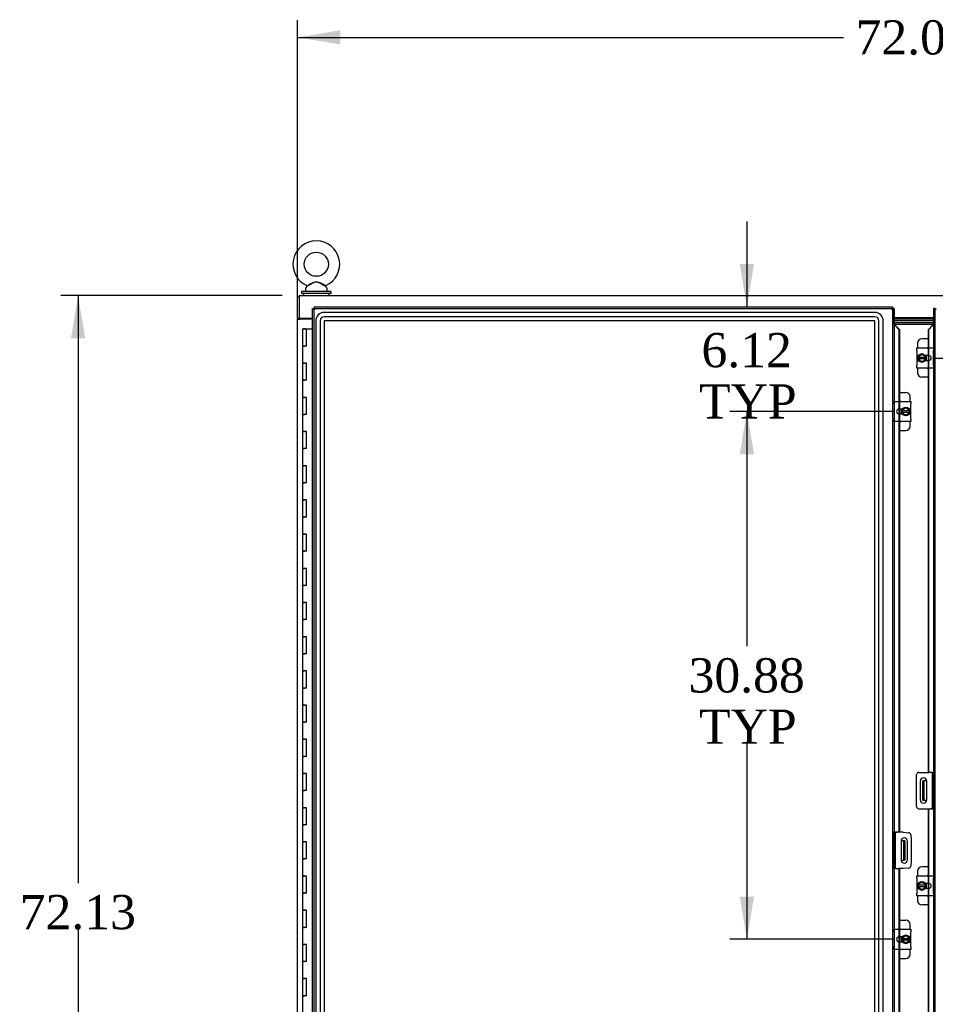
# Model space of a CAD drawing. Header units: inches. Extents: x 2 to 538, y -2 to 358.
# Tile 19 of 43: x 99 to 153, y 180 to 237. Entities that reach past the tile are written whole.
import ezdxf
from ezdxf.enums import TextEntityAlignment as Align
from ezdxf.lldxf.tags import DXFTag

# ---------------------------------------------------------------- set-up
doc = ezdxf.new("R2010")
doc.units = ezdxf.units.IN
doc.header["$MEASUREMENT"] = 0
for name, color, linetype in [('COM40153-2', 7, 'Continuous'), ('COM50677-1', 7, 'Continuous'), ('COM51496-2', 7, 'Continuous'), ('COM51497', 7, 'Continuous'), ('COM51498', 7, 'Continuous'), ('COM55595-3', 7, 'Continuous'), ('COM55597-3', 7, 'Continuous'), ('COM55607-2', 7, 'Continuous'), ('COM55730', 7, 'Continuous'), ('COM70098', 7, 'Continuous'), ('COM70112-4', 7, 'Continuous'), ('COM70220', 7, 'Continuous'), ('COM71182-2', 7, 'Continuous'), ('Default', 7, 'Continuous'), ('GSK86006', 7, 'Continuous'), ('SCC19011', 7, 'Continuous'), ('SCS86415', 7, 'Continuous'), ('SPR20280', 7, 'Continuous'), ('WAF25367', 7, 'Continuous'), ('WAF25377', 7, 'Continuous'), ('WAM254785', 7, 'Continuous')]:
    doc.layers.add(name, color=color, linetype=linetype)
doc.styles.add('SEACAD_Times_New_Roman', font='times.ttf')
tags = doc.linetypes.add('HIDDEN2', pattern=[0.1875, 0.125, -0.0625]).pattern_tags.tags
tags[6:7] = [DXFTag(74, 4), DXFTag(75, 0), DXFTag(340, '0'), DXFTag(46, 0.0), DXFTag(50, 0.0), DXFTag(44, 0.0), DXFTag(45, 0.0)]
tags[4:5] = [DXFTag(74, 4), DXFTag(75, 0), DXFTag(340, '0'), DXFTag(46, 0.0), DXFTag(50, 0.0), DXFTag(44, 0.0), DXFTag(45, 0.0)]
doc.dimstyles.new('HAMMOND_(STH_-_540x360)', dxfattribs={"dimtxt": 2, "dimasz": 2.5, "dimexe": 1, "dimexo": 1, "dimgap": 0.5, "dimtad": 0, "dimtih": 1, "dimtoh": 1, "dimzin": 0, "dimdsep": 46, "dimtxsty": 'SEACAD_Times_New_Roman', "dimblk1": '_SE_FILLED', "dimblk2": '_SE_FILLED', "dimsah": 1, "dimcen": 1, "dimadec": 0, "dimazin": 0, "dimtfac": 0.8, "dimtofl": 0, "dimtmove": 0, "dimatfit": 3, "dimfxl": 0, "dimtolj": 1, "dimtzin": 0, "dimarcsym": 0})

# ---------------------------------------------------------------- blocks, each defined once
blk = doc.blocks.new('DMBLK3130')
at = {"layer": 'Default', "linetype": 'Continuous'}
for points in [[(102.449, 218.841), (103.283, 218.841), (102.866, 221.341)], [(102.449, 151.716), (102.866, 149.216), (103.283, 151.716)]]:
    blk.add_hatch(color=7, dxfattribs=at).paths.add_polyline_path(points)
at = {"layer": 'Default', "color": 7, "linetype": 'Continuous'}
for p, q in [((114.795, 221.341), (101.866, 221.341)), ((102.866, 221.341), (102.866, 186.979)), ((102.866, 184.279), (102.866, 149.216)), ((114.795, 149.216), (101.866, 149.216))]:
    blk.add_line(p, q, dxfattribs=at)
at = {"layer": 'Default', "color": 7, "linetype": 'Continuous', "style": 'SEACAD_Times_New_Roman'}
blk.add_text('72.13', height=2, dxfattribs=at).set_placement((99.454, 186.279), align=Align.TOP_LEFT)
blk = doc.blocks.new('_SE_FILLED')
at = {"color": 0}
blk.add_line((0, 0), (-1, 0), dxfattribs=at)
blk.add_solid([(0, 0), (-1, -0.1665), (-1, 0.1665), (0, 0)], dxfattribs=at)
blk = doc.blocks.new('DMBLK3153')
at = {"layer": 'Default', "linetype": 'Continuous'}
for points in [[(118.2, 236.857), (115.7, 236.44), (118.2, 236.023)], [(185.263, 236.857), (185.263, 236.023), (187.763, 236.44)]]:
    blk.add_hatch(color=7, dxfattribs=at).paths.add_polyline_path(points)
at = {"layer": 'Default', "color": 7, "linetype": 'Continuous'}
for p, q in [((115.7, 220.966), (115.7, 237.44)), ((187.763, 220.966), (187.763, 237.44)), ((115.7, 236.44), (147.619, 236.44)), ((155.844, 236.44), (187.763, 236.44))]:
    blk.add_line(p, q, dxfattribs=at)
at = {"layer": 'Default', "color": 7, "linetype": 'Continuous', "style": 'SEACAD_Times_New_Roman'}
blk.add_text('72.06', height=2, dxfattribs=at).set_placement((148.319, 237.44), align=Align.TOP_LEFT)
blk = doc.blocks.new('DMBLK3156')
at = {"layer": 'Default', "linetype": 'Continuous'}
for points in [[(157.303, 223.178), (156.47, 223.178), (156.887, 220.678)], [(157.303, 215.186), (156.887, 217.686), (156.47, 215.186)]]:
    blk.add_hatch(color=7, dxfattribs=at).paths.add_polyline_path(points)
at = {"layer": 'Default', "color": 7, "linetype": 'Continuous'}
for p, q in [((156.887, 225.746), (157.887, 225.746)), ((156.887, 225.746), (156.887, 220.678)), ((152.911, 217.686), (157.887, 217.686)), ((156.887, 217.686), (156.887, 212.686))]:
    blk.add_line(p, q, dxfattribs=at)
at = {"layer": 'Default', "color": 7, "linetype": 'Continuous', "style": 'SEACAD_Times_New_Roman'}
for s, p in [('2.99', (158.729, 226.746)), ('TYP', (158.587, 223.746))]:
    blk.add_text(s, height=2, dxfattribs=at).set_placement(p, align=Align.TOP_LEFT)
blk = doc.blocks.new('DMBLK3157')
at = {"layer": 'Default', "linetype": 'Continuous'}
for points in [[(161.053, 218.178), (160.637, 220.678), (160.22, 218.178)], [(161.053, 194.885), (160.22, 194.885), (160.637, 192.385)]]:
    blk.add_hatch(color=7, dxfattribs=at).paths.add_polyline_path(points)
at = {"layer": 'Default', "color": 7, "linetype": 'Continuous'}
for p, q in [((160.637, 208.232), (160.637, 220.678)), ((160.637, 192.385), (160.637, 202.532)), ((153.481, 192.385), (161.637, 192.385))]:
    blk.add_line(p, q, dxfattribs=at)
at = {"layer": 'Default', "color": 7, "linetype": 'Continuous', "style": 'SEACAD_Times_New_Roman'}
for s, p in [('28.29', (157.224, 207.532)), ('TYP', (157.84, 204.532))]:
    blk.add_text(s, height=2, dxfattribs=at).set_placement(p, align=Align.TOP_LEFT)
blk = doc.blocks.new('DMBLK3158')
at = {"layer": 'Default', "linetype": 'Continuous'}
for points in [[(141.55, 212.061), (142.384, 212.061), (141.967, 214.561)], [(141.55, 186.186), (141.967, 183.686), (142.384, 186.186)]]:
    blk.add_hatch(color=7, dxfattribs=at).paths.add_polyline_path(points)
at = {"layer": 'Default', "color": 7, "linetype": 'Continuous'}
for p, q in [((150.552, 214.561), (140.967, 214.561)), ((141.967, 214.561), (141.967, 200.824)), ((141.967, 195.124), (141.967, 183.686)), ((150.552, 183.686), (140.967, 183.686))]:
    blk.add_line(p, q, dxfattribs=at)
at = {"layer": 'Default', "color": 7, "linetype": 'Continuous', "style": 'SEACAD_Times_New_Roman'}
for s, p in [('30.88', (138.555, 200.124)), ('TYP', (139.171, 197.124))]:
    blk.add_text(s, height=2, dxfattribs=at).set_placement(p, align=Align.TOP_LEFT)
blk = doc.blocks.new('DMBLK3166')
at = {"layer": 'Default', "linetype": 'Continuous'}
for points in [[(141.55, 223.178), (141.967, 220.678), (142.384, 223.178)], [(141.55, 212.061), (142.384, 212.061), (141.967, 214.561)]]:
    blk.add_hatch(color=7, dxfattribs=at).paths.add_polyline_path(points)
at = {"layer": 'Default', "color": 7, "linetype": 'Continuous'}
for p, q in [((141.967, 225.678), (141.967, 220.678)), ((149.582, 214.561), (140.967, 214.561)), ((141.967, 214.561), (141.967, 209.561))]:
    blk.add_line(p, q, dxfattribs=at)
at = {"layer": 'Default', "color": 7, "linetype": 'Continuous', "style": 'SEACAD_Times_New_Roman'}
for s, p in [('6.12', (139.313, 219.149)), ('TYP', (139.171, 216.149))]:
    blk.add_text(s, height=2, dxfattribs=at).set_placement(p, align=Align.TOP_LEFT)

msp = doc.modelspace()

# ---------------------------------------------------------------- linework, layer by layer
at = {"layer": 'COM40153-2', "color": 7, "linetype": 'Continuous'}
for p, q in [((150.645, 189.947), (150.575, 189.947)), ((150.645, 189.947), (150.645, 187.822)), ((150.645, 189.947), (150.75, 189.947)), ((151.098, 189.947), (150.75, 189.947)), ((151.098, 189.947), (151.432, 189.918)), ((151.546, 189.804), (151.575, 189.47)), ((150.981, 189.435), (150.981, 188.335)), ((151.356, 188.335), (151.356, 189.435)), ((151.575, 189.47), (151.575, 188.299)), ((150.645, 187.822), (150.575, 187.822)), ((150.671, 187.822), (150.645, 187.822)), ((151.098, 187.822), (150.883, 187.822)), ((151.432, 187.852), (151.098, 187.822)), ((151.575, 188.299), (151.546, 187.965))]:
    msp.add_line(p, q, dxfattribs=at)
for centre, radius, start, end in [((151.169, 189.435), 0.188, 0, 180), ((151.421, 189.794), 0.125, 5, 85), ((151.169, 188.335), 0.188, 180, 0), ((151.421, 187.976), 0.125, 275, 355)]:
    msp.add_arc(centre, radius, start, end, dxfattribs=at)
at = {"layer": 'COM50677-1', "color": 7, "linetype": 'Continuous'}
msp.add_line((115.92, 219.996), (115.92, 219.966), dxfattribs=at)
at = {"layer": 'COM51496-2', "color": 7, "linetype": 'Continuous'}
for p, q in [((151.888, 191.448), (151.888, 193.323)), ((152.013, 193.448), (152.58, 193.448)), ((152.106, 192.935), (152.106, 191.835)), ((152.481, 191.835), (152.481, 192.935)), ((152.792, 193.448), (152.818, 193.448)), ((152.818, 193.448), (152.888, 193.448)), ((152.818, 193.323), (152.818, 193.448)), ((152.818, 191.448), (152.818, 193.323)), ((152.013, 191.323), (152.713, 191.323)), ((152.818, 191.323), (152.713, 191.323)), ((152.818, 191.323), (152.818, 191.448)), ((152.888, 191.323), (152.818, 191.323))]:
    msp.add_line(p, q, dxfattribs=at)
for centre, radius, start, end in [((152.013, 193.323), 0.125, 90, 180), ((152.294, 192.935), 0.188, 0, 180), ((152.294, 191.835), 0.188, 180, 0), ((152.013, 191.448), 0.125, 180, 270)]:
    msp.add_arc(centre, radius, start, end, dxfattribs=at)
at = {"layer": 'COM51497', "color": 7, "linetype": 'Continuous'}
for p, q in [((151.911, 218.132), (151.911, 218.275)), ((151.911, 218.275), (152.881, 218.275)), ((152.881, 218.275), (152.881, 218.132)), ((151.911, 218.132), (151.911, 217.241)), ((152.607, 217.827), (152.407, 217.827)), ((152.881, 217.241), (152.881, 218.132)), ((151.911, 217.098), (151.911, 217.241)), ((152.407, 217.546), (152.607, 217.546)), ((152.881, 217.241), (152.881, 217.098)), ((152.881, 217.098), (151.911, 217.098)), ((150.582, 215.007), (150.582, 215.15)), ((150.582, 215.15), (151.552, 215.15)), ((150.582, 215.007), (150.582, 214.116)), ((151.552, 215.15), (151.552, 215.007)), ((151.552, 214.116), (151.552, 215.007)), ((151.056, 214.702), (150.856, 214.702)), ((150.856, 214.421), (151.056, 214.421)), ((150.582, 213.973), (150.582, 214.116)), ((151.552, 213.973), (150.582, 213.973)), ((151.552, 214.116), (151.552, 213.973)), ((151.911, 187.257), (151.911, 187.4)), ((151.911, 187.4), (152.881, 187.4)), ((151.911, 187.257), (151.911, 186.366)), ((152.881, 187.4), (152.881, 187.257)), ((152.881, 186.366), (152.881, 187.257)), ((152.607, 186.952), (152.407, 186.952)), ((152.407, 186.671), (152.607, 186.671)), ((151.911, 186.223), (151.911, 186.366)), ((152.881, 186.223), (151.911, 186.223)), ((152.881, 186.366), (152.881, 186.223)), ((150.582, 184.132), (150.582, 184.275)), ((150.582, 184.275), (151.552, 184.275)), ((150.582, 184.132), (150.582, 183.241)), ((151.056, 183.827), (150.856, 183.827)), ((151.552, 184.275), (151.552, 184.132)), ((151.552, 183.241), (151.552, 184.132)), ((150.582, 183.098), (150.582, 183.241)), ((150.856, 183.546), (151.056, 183.546)), ((151.552, 183.241), (151.552, 183.098)), ((151.552, 183.098), (150.582, 183.098))]:
    msp.add_line(p, q, dxfattribs=at)
for centre, radius, start, end in [((152.607, 217.686), 0.14, 270, 90), ((150.856, 214.561), 0.14, 90, 270), ((152.607, 186.811), 0.141, 270, 90), ((150.856, 183.686), 0.141, 90, 270)]:
    msp.add_arc(centre, radius, start, end, dxfattribs=at)
at = {"layer": 'COM51498', "color": 7, "linetype": 'Continuous'}
for p, q in [((151.95, 218.552), (151.95, 218.275)), ((152.579, 218.802), (152.2, 218.802)), ((152.45, 217.827), (152.45, 217.752)), ((152.45, 217.623), (152.45, 217.546)), ((151.95, 217.098), (151.95, 216.821)), ((152.579, 216.571), (152.2, 216.571)), ((150.884, 215.677), (151.263, 215.677)), ((151.513, 215.15), (151.513, 215.427)), ((151.013, 214.625), (151.013, 214.702)), ((151.013, 214.421), (151.013, 214.496)), ((151.513, 213.696), (151.513, 213.973)), ((150.884, 213.446), (151.263, 213.446)), ((152.579, 187.927), (152.2, 187.927)), ((151.95, 187.677), (151.95, 187.4)), ((152.45, 186.952), (152.45, 186.877)), ((152.45, 186.748), (152.45, 186.671)), ((151.95, 186.223), (151.95, 185.946)), ((152.579, 185.696), (152.2, 185.696)), ((150.884, 184.802), (151.263, 184.802)), ((151.513, 184.275), (151.513, 184.552)), ((151.013, 183.75), (151.013, 183.827)), ((151.013, 183.546), (151.013, 183.621)), ((150.884, 182.571), (151.263, 182.571)), ((151.513, 182.821), (151.513, 183.098))]:
    msp.add_line(p, q, dxfattribs=at)
for centre, start, end in [((152.2, 218.552), 90, 180), ((152.7, 218.115), 119.09774, 140.06757), ((152.2, 216.821), 180, 270), ((152.7, 217.258), 219.93243, 240.90226), ((151.263, 215.427), 0, 90), ((150.763, 214.99), 39.93243, 60.90226), ((150.763, 214.133), 299.09774, 320.06757), ((151.263, 213.696), 270, 0), ((152.2, 187.677), 90, 180), ((152.7, 187.24), 119.09774, 140.06757), ((152.7, 186.383), 219.93243, 240.90226), ((152.2, 185.946), 180, 270), ((150.763, 184.115), 39.93243, 60.90226), ((151.263, 184.552), 0, 90), ((150.763, 183.258), 299.09774, 320.06757), ((151.263, 182.821), 270, 0)]:
    msp.add_arc(centre, 0.25, start, end, dxfattribs=at)
at = {"layer": 'COM55595-3', "color": 7, "linetype": 'Continuous'}
for p, q in [((152.888, 220.583), (152.881, 220.583)), ((152.881, 220.583), (152.881, 219.708)), ((152.888, 150.186), (152.888, 220.583)), ((152.888, 220.583), (152.944, 220.583)), ((152.983, 220.583), (152.944, 220.583)), ((152.579, 219.353), (152.803, 219.586)), ((152.827, 219.586), (152.603, 219.353)), ((152.827, 219.586), (152.803, 219.586)), ((152.579, 219.353), (152.603, 219.353)), ((152.579, 218.275), (152.579, 219.353)), ((152.603, 218.275), (152.603, 219.353)), ((152.579, 217.546), (152.579, 217.827)), ((152.603, 217.546), (152.603, 217.827)), ((152.579, 193.448), (152.579, 217.098)), ((152.603, 193.448), (152.603, 217.098)), ((152.58, 193.448), (152.603, 193.448)), ((152.792, 193.448), (152.603, 193.448)), ((152.579, 191.322), (152.603, 191.322)), ((152.579, 187.4), (152.579, 191.322)), ((152.603, 187.4), (152.603, 191.322)), ((152.603, 191.322), (152.827, 191.322)), ((152.881, 191.322), (152.827, 191.322)), ((152.881, 191.323), (152.881, 191.322)), ((152.579, 186.671), (152.579, 186.952)), ((152.603, 186.671), (152.603, 186.952)), ((152.579, 156.525), (152.579, 186.223)), ((152.603, 156.525), (152.603, 186.223))]:
    msp.add_line(p, q, dxfattribs=at)
at = {"layer": 'COM55595-3', "color": 7, "linetype": 'HIDDEN2'}
for p, q in [((152.963, 220.583), (152.963, 219.708)), ((152.983, 150.187), (152.983, 220.583)), ((152.849, 219.628), (152.866, 219.628)), ((152.881, 219.708), (152.963, 219.708)), ((152.579, 217.827), (152.579, 218.275)), ((152.603, 217.827), (152.603, 218.275)), ((152.579, 217.098), (152.579, 217.546)), ((152.603, 217.098), (152.603, 217.546)), ((152.876, 193.448), (152.881, 193.448)), ((152.881, 193.448), (152.881, 191.323)), ((152.888, 193.448), (152.963, 193.448)), ((152.963, 193.448), (152.963, 191.322)), ((152.881, 191.322), (152.963, 191.322)), ((152.579, 186.952), (152.579, 187.4)), ((152.603, 186.952), (152.603, 187.4)), ((152.579, 186.223), (152.579, 186.671)), ((152.603, 186.223), (152.603, 186.671))]:
    msp.add_line(p, q, dxfattribs=at)
at = {"layer": 'COM55595-3', "color": 7, "linetype": 'Continuous'}
for centre, radius, start, end in [((153.512, 221.513), 1.09, 238.56128, 243.76327), ((152.239, 219.916), 0.675, 330.71469, 342.1114)]:
    msp.add_arc(centre, radius, start, end, dxfattribs=at)
msp.add_open_spline([(152.84, 219.61), (152.827, 219.602), (152.815, 219.594), (152.803, 219.586)], degree=3, dxfattribs=at)
at = {"layer": 'COM55595-3', "color": 7, "linetype": 'HIDDEN2'}
msp.add_open_spline([(152.963, 219.708), (152.955, 219.698), (152.945, 219.688), (152.921, 219.667), (152.908, 219.657), (152.879, 219.637), (152.864, 219.626), (152.846, 219.614), (152.843, 219.612), (152.84, 219.61)], degree=3, knots=[0, 0, 0, 0, 0.25, 0.25, 0.5, 0.5, 0.75, 0.75, 0.7986747, 0.7986747, 0.7986747, 0.7986747], dxfattribs=at)
at = {"layer": 'COM55597-3', "color": 7, "linetype": 'Continuous'}
for p, q in [((116.575, 150.186), (116.575, 220.583)), ((116.575, 220.583), (116.631, 220.583)), ((116.67, 220.583), (116.631, 220.583)), ((116.67, 220.678), (150.48, 220.678)), ((116.67, 220.678), (116.67, 220.622)), ((116.67, 220.584), (116.67, 220.622)), ((116.718, 220.536), (116.67, 220.584)), ((150.432, 220.536), (150.48, 220.583)), ((150.48, 220.678), (150.48, 220.622)), ((150.48, 220.584), (150.48, 220.622)), ((150.48, 220.583), (150.519, 220.583)), ((150.575, 220.583), (150.519, 220.583)), ((150.575, 220.583), (150.575, 150.186)), ((150.582, 220.583), (150.575, 220.583)), ((150.582, 219.708), (150.582, 220.583)), ((116.717, 220.536), (116.718, 220.535)), ((116.718, 220.535), (116.718, 220.536)), ((116.718, 220.536), (116.718, 220.536)), ((116.718, 220.535), (116.718, 220.535)), ((150.432, 220.536), (150.432, 220.535)), ((150.432, 220.535), (150.432, 220.536)), ((150.432, 220.536), (150.432, 220.536)), ((150.432, 220.535), (150.432, 220.535)), ((150.635, 219.586), (150.86, 219.353)), ((150.635, 219.586), (150.66, 219.586)), ((150.884, 219.353), (150.66, 219.586)), ((150.86, 219.353), (150.86, 215.15)), ((150.884, 219.353), (150.86, 219.353)), ((150.884, 219.353), (150.884, 215.15)), ((150.86, 214.702), (150.86, 214.421)), ((150.884, 214.702), (150.884, 214.421)), ((150.86, 213.973), (150.86, 189.948)), ((150.884, 213.973), (150.884, 189.948)), ((150.582, 189.947), (150.582, 189.948)), ((150.582, 189.948), (150.635, 189.948)), ((150.86, 189.948), (150.635, 189.948)), ((150.884, 189.948), (150.86, 189.948)), ((150.671, 187.822), (150.86, 187.822)), ((150.883, 187.822), (150.86, 187.822)), ((150.86, 187.822), (150.86, 184.275)), ((150.884, 187.822), (150.884, 184.275)), ((150.86, 183.827), (150.86, 183.546)), ((150.884, 183.827), (150.884, 183.546)), ((150.86, 183.098), (150.86, 153.4)), ((150.884, 183.098), (150.884, 153.4))]:
    msp.add_line(p, q, dxfattribs=at)
at = {"layer": 'COM55597-3', "color": 7, "linetype": 'HIDDEN2'}
for p, q in [((116.67, 220.583), (150.48, 220.583)), ((116.67, 150.187), (116.67, 220.583)), ((150.48, 220.583), (150.48, 150.187)), ((150.5, 219.708), (150.5, 220.583)), ((150.582, 219.708), (150.5, 219.708)), ((150.597, 219.628), (150.614, 219.628)), ((150.86, 215.15), (150.86, 214.702)), ((150.884, 215.15), (150.884, 214.702)), ((150.86, 214.421), (150.86, 213.973)), ((150.884, 214.421), (150.884, 213.973)), ((150.582, 189.948), (150.5, 189.948)), ((150.5, 187.822), (150.5, 189.948)), ((150.582, 187.822), (150.582, 189.947)), ((150.575, 187.822), (150.5, 187.822)), ((150.587, 187.822), (150.582, 187.822)), ((150.86, 184.275), (150.86, 183.827)), ((150.884, 184.275), (150.884, 183.827)), ((150.86, 183.546), (150.86, 183.098)), ((150.884, 183.546), (150.884, 183.098))]:
    msp.add_line(p, q, dxfattribs=at)
at = {"layer": 'COM55597-3', "color": 7, "linetype": 'Continuous'}
for centre, radius, start, end in [((117.199, 221.513), 1.09, 238.56128, 243.76327), ((115.74, 220.054), 1.09, 26.23673, 31.43872), ((151.41, 220.054), 1.09, 148.56128, 153.76327), ((149.95, 221.513), 1.09, 296.23673, 301.43872), ((151.224, 219.916), 0.675, 197.8886, 209.28531)]:
    msp.add_arc(centre, radius, start, end, dxfattribs=at)
at = {"layer": 'COM55597-3', "color": 7, "linetype": 'HIDDEN2'}
msp.add_open_spline([(150.623, 219.61), (150.62, 219.612), (150.617, 219.614), (150.599, 219.626), (150.583, 219.637), (150.555, 219.657), (150.542, 219.667), (150.518, 219.688), (150.508, 219.698), (150.5, 219.708)], degree=3, knots=[0.2013253, 0.2013253, 0.2013253, 0.2013253, 0.25, 0.25, 0.5, 0.5, 0.75, 0.75, 1, 1, 1, 1], dxfattribs=at)
at = {"layer": 'COM55597-3', "color": 7, "linetype": 'Continuous'}
msp.add_open_spline([(150.66, 219.586), (150.648, 219.594), (150.635, 219.602), (150.623, 219.61)], degree=3, dxfattribs=at)
at = {"layer": 'COM55607-2', "color": 7, "linetype": 'Continuous'}
for p, q in [((115.983, 219.385), (116.216, 219.385)), ((115.983, 219.385), (115.983, 218.385)), ((116.037, 219.394), (116.037, 219.42)), ((116.037, 219.42), (116.087, 219.42)), ((116.087, 219.394), (116.037, 219.394)), ((116.05, 219.394), (116.05, 219.385)), ((116.087, 219.42), (116.112, 219.42)), ((116.087, 219.394), (116.112, 219.394)), ((116.112, 219.42), (116.162, 219.42)), ((116.162, 219.394), (116.112, 219.394)), ((116.15, 219.385), (116.15, 219.394)), ((116.162, 219.42), (116.162, 219.394)), ((116.216, 219.385), (116.575, 219.385)), ((116.216, 218.385), (116.216, 219.385)), ((115.983, 218.385), (116.1, 218.385)), ((115.983, 218.385), (115.983, 217.385)), ((116.1, 218.385), (115.983, 218.385)), ((116.216, 218.385), (116.1, 218.385)), ((115.983, 217.385), (116.1, 217.385)), ((116.1, 217.385), (115.983, 217.385)), ((115.983, 217.385), (115.983, 216.385)), ((116.216, 217.385), (116.1, 217.385)), ((116.216, 216.385), (116.216, 217.385)), ((115.983, 216.385), (116.1, 216.385)), ((115.983, 216.385), (115.983, 215.385)), ((116.1, 216.385), (115.983, 216.385)), ((116.216, 216.385), (116.1, 216.385)), ((115.983, 215.385), (116.1, 215.385)), ((116.1, 215.385), (115.983, 215.385)), ((115.983, 215.385), (115.983, 214.385)), ((116.216, 215.385), (116.1, 215.385)), ((116.216, 214.385), (116.216, 215.385)), ((115.983, 214.385), (116.1, 214.385)), ((115.983, 214.385), (115.983, 213.385)), ((116.1, 214.385), (115.983, 214.385)), ((116.216, 214.385), (116.1, 214.385)), ((115.983, 213.385), (116.1, 213.385)), ((116.1, 213.385), (115.983, 213.385)), ((115.983, 213.385), (115.983, 212.385)), ((116.216, 213.385), (116.1, 213.385)), ((116.216, 212.385), (116.216, 213.385)), ((115.983, 212.385), (116.1, 212.385)), ((115.983, 212.385), (115.983, 211.385)), ((116.1, 212.385), (115.983, 212.385)), ((116.216, 212.385), (116.1, 212.385)), ((115.983, 211.385), (116.1, 211.385)), ((116.1, 211.385), (115.983, 211.385)), ((115.983, 211.385), (115.983, 210.385)), ((116.216, 211.385), (116.1, 211.385)), ((116.216, 210.385), (116.216, 211.385)), ((115.983, 210.385), (116.1, 210.385)), ((115.983, 210.385), (115.983, 209.385)), ((116.1, 210.385), (115.983, 210.385)), ((116.216, 210.385), (116.1, 210.385)), ((115.983, 209.385), (116.1, 209.385)), ((116.1, 209.385), (115.983, 209.385)), ((115.983, 209.385), (115.983, 208.385)), ((116.216, 209.385), (116.1, 209.385)), ((116.216, 208.385), (116.216, 209.385)), ((115.983, 208.385), (116.1, 208.385)), ((115.983, 208.385), (115.983, 207.385)), ((116.1, 208.385), (115.983, 208.385)), ((116.216, 208.385), (116.1, 208.385)), ((115.983, 207.385), (116.1, 207.385)), ((116.1, 207.385), (115.983, 207.385)), ((115.983, 207.385), (115.983, 206.385)), ((116.216, 207.385), (116.1, 207.385)), ((116.216, 206.385), (116.216, 207.385)), ((115.983, 206.385), (116.1, 206.385)), ((115.983, 206.385), (115.983, 205.385)), ((116.1, 206.385), (115.983, 206.385)), ((116.216, 206.385), (116.1, 206.385)), ((115.983, 205.385), (116.1, 205.385)), ((116.1, 205.385), (115.983, 205.385)), ((115.983, 205.385), (115.983, 204.385)), ((116.216, 205.385), (116.1, 205.385)), ((116.216, 204.385), (116.216, 205.385)), ((115.983, 204.385), (116.1, 204.385)), ((115.983, 204.385), (115.983, 203.385)), ((116.1, 204.385), (115.983, 204.385)), ((116.216, 204.385), (116.1, 204.385)), ((115.983, 203.385), (116.1, 203.385)), ((116.1, 203.385), (115.983, 203.385)), ((115.983, 203.385), (115.983, 202.385)), ((116.216, 203.385), (116.1, 203.385)), ((116.216, 202.385), (116.216, 203.385)), ((115.983, 202.385), (116.1, 202.385)), ((115.983, 202.385), (115.983, 201.385)), ((116.1, 202.385), (115.983, 202.385)), ((116.216, 202.385), (116.1, 202.385)), ((115.983, 201.385), (116.1, 201.385)), ((116.1, 201.385), (115.983, 201.385)), ((115.983, 201.385), (115.983, 200.385)), ((116.216, 201.385), (116.1, 201.385)), ((116.216, 200.385), (116.216, 201.385)), ((115.983, 200.385), (116.1, 200.385)), ((115.983, 200.385), (115.983, 199.385)), ((116.1, 200.385), (115.983, 200.385)), ((116.216, 200.385), (116.1, 200.385)), ((115.983, 199.385), (116.1, 199.385)), ((116.1, 199.385), (115.983, 199.385)), ((115.983, 199.385), (115.983, 198.385)), ((116.216, 199.385), (116.1, 199.385)), ((116.216, 198.385), (116.216, 199.385)), ((115.983, 198.385), (116.1, 198.385)), ((115.983, 198.385), (115.983, 197.385)), ((116.1, 198.385), (115.983, 198.385)), ((116.216, 198.385), (116.1, 198.385)), ((115.983, 197.385), (116.1, 197.385)), ((116.1, 197.385), (115.983, 197.385)), ((115.983, 197.385), (115.983, 196.385)), ((116.216, 197.385), (116.1, 197.385)), ((116.216, 196.385), (116.216, 197.385)), ((115.983, 196.385), (116.1, 196.385)), ((115.983, 196.385), (115.983, 195.385)), ((116.1, 196.385), (115.983, 196.385)), ((116.216, 196.385), (116.1, 196.385)), ((115.983, 195.385), (116.1, 195.385)), ((116.1, 195.385), (115.983, 195.385)), ((115.983, 195.385), (115.983, 194.385)), ((116.216, 195.385), (116.1, 195.385)), ((116.216, 194.385), (116.216, 195.385)), ((115.983, 194.385), (116.1, 194.385)), ((115.983, 194.385), (115.983, 193.385)), ((116.1, 194.385), (115.983, 194.385)), ((116.216, 194.385), (116.1, 194.385)), ((115.983, 193.385), (116.1, 193.385)), ((116.1, 193.385), (115.983, 193.385)), ((115.983, 193.385), (115.983, 192.385)), ((116.216, 193.385), (116.1, 193.385)), ((116.216, 192.385), (116.216, 193.385)), ((115.983, 192.385), (116.1, 192.385)), ((115.983, 192.385), (115.983, 191.385)), ((116.1, 192.385), (115.983, 192.385)), ((116.216, 192.385), (116.1, 192.385)), ((115.983, 191.385), (116.1, 191.385)), ((116.1, 191.385), (115.983, 191.385)), ((115.983, 191.385), (115.983, 190.385)), ((116.216, 191.385), (116.1, 191.385)), ((116.216, 190.385), (116.216, 191.385)), ((115.983, 190.385), (116.1, 190.385)), ((115.983, 190.385), (115.983, 189.385)), ((116.1, 190.385), (115.983, 190.385)), ((116.216, 190.385), (116.1, 190.385)), ((115.983, 189.385), (116.1, 189.385)), ((116.1, 189.385), (115.983, 189.385)), ((115.983, 189.385), (115.983, 188.385)), ((116.216, 189.385), (116.1, 189.385)), ((116.216, 188.385), (116.216, 189.385)), ((115.983, 188.385), (116.1, 188.385)), ((115.983, 188.385), (115.983, 187.385)), ((116.1, 188.385), (115.983, 188.385)), ((116.216, 188.385), (116.1, 188.385)), ((115.983, 187.385), (116.1, 187.385)), ((116.1, 187.385), (115.983, 187.385)), ((115.983, 187.385), (115.983, 186.385)), ((116.216, 187.385), (116.1, 187.385)), ((116.216, 186.385), (116.216, 187.385)), ((115.983, 186.385), (116.1, 186.385)), ((115.983, 186.385), (115.983, 185.385)), ((116.1, 186.385), (115.983, 186.385)), ((116.216, 186.385), (116.1, 186.385)), ((115.983, 185.385), (116.1, 185.385)), ((116.1, 185.385), (115.983, 185.385)), ((115.983, 185.385), (115.983, 184.385)), ((116.216, 185.385), (116.1, 185.385)), ((116.216, 184.385), (116.216, 185.385)), ((115.983, 184.385), (116.1, 184.385)), ((115.983, 184.385), (115.983, 183.385)), ((116.1, 184.385), (115.983, 184.385)), ((116.216, 184.385), (116.1, 184.385)), ((115.983, 183.385), (116.1, 183.385)), ((116.1, 183.385), (115.983, 183.385)), ((115.983, 183.385), (115.983, 182.385)), ((116.216, 183.385), (116.1, 183.385)), ((116.216, 182.385), (116.216, 183.385)), ((115.983, 182.385), (116.1, 182.385)), ((115.983, 182.385), (115.983, 181.385)), ((116.1, 182.385), (115.983, 182.385)), ((116.216, 182.385), (116.1, 182.385)), ((115.983, 181.385), (116.1, 181.385)), ((116.1, 181.385), (115.983, 181.385)), ((115.983, 181.385), (115.983, 180.385)), ((116.216, 181.385), (116.1, 181.385)), ((116.216, 180.385), (116.216, 181.385)), ((115.983, 180.385), (116.1, 180.385)), ((115.983, 180.385), (115.983, 179.385)), ((116.1, 180.385), (115.983, 180.385)), ((116.216, 180.385), (116.1, 180.385))]:
    msp.add_line(p, q, dxfattribs=at)
at = {"layer": 'COM55730', "color": 7, "linetype": 'Continuous'}
for p, q in [((152.258, 192.947), (152.33, 192.947)), ((152.258, 191.822), (152.258, 192.947)), ((152.33, 191.822), (152.33, 192.947)), ((152.366, 192.947), (152.33, 192.947)), ((152.481, 192.947), (152.366, 192.947)), ((152.258, 191.822), (152.33, 191.822)), ((152.33, 191.822), (152.366, 191.822)), ((152.366, 191.822), (152.481, 191.822)), ((151.096, 189.447), (150.982, 189.447)), ((151.132, 189.447), (151.096, 189.447)), ((151.132, 189.447), (151.132, 188.322)), ((151.204, 189.447), (151.132, 189.447)), ((151.204, 189.447), (151.204, 188.322)), ((150.982, 188.322), (151.096, 188.322)), ((151.096, 188.322), (151.132, 188.322)), ((151.204, 188.322), (151.132, 188.322))]:
    msp.add_line(p, q, dxfattribs=at)
at = {"layer": 'COM70098', "color": 7, "linetype": 'Continuous'}
for p, q in [((152.881, 219.966), (150.582, 219.966)), ((152.881, 219.871), (150.582, 219.871)), ((152.881, 219.746), (150.582, 219.746)), ((152.854, 219.651), (150.609, 219.651))]:
    msp.add_line(p, q, dxfattribs=at)
at = {"layer": 'COM70112-4', "color": 7, "linetype": 'Continuous'}
for p, q in [((115.795, 221.341), (187.668, 221.341)), ((115.795, 221.341), (115.795, 221.198)), ((115.795, 221.198), (115.795, 219.996)), ((116.575, 219.996), (115.795, 219.996)), ((150.582, 220.061), (152.881, 220.061))]:
    msp.add_line(p, q, dxfattribs=at)
at = {"layer": 'COM70220', "color": 7, "linetype": 'HIDDEN2'}
for p, q in [((149.44, 220.352), (117.262, 220.352)), ((149.44, 220.351), (117.262, 220.351)), ((149.44, 220.102), (117.262, 220.102)), ((116.762, 219.852), (116.762, 150.705)), ((116.763, 219.852), (116.763, 150.705)), ((117.012, 219.852), (117.012, 150.705)), ((117.261, 219.852), (117.261, 150.705)), ((149.44, 219.853), (117.262, 219.853)), ((149.44, 219.852), (117.262, 219.852)), ((117.262, 219.852), (117.262, 150.705)), ((149.44, 150.705), (149.44, 219.852)), ((149.441, 150.705), (149.441, 219.852)), ((149.69, 150.705), (149.69, 219.852)), ((149.939, 150.705), (149.939, 219.852)), ((149.94, 150.705), (149.94, 219.852))]:
    msp.add_line(p, q, dxfattribs=at)
for centre, radius, start, end in [((117.262, 219.852), 0.5, 90, 180), ((117.262, 219.852), 0.499, 90, 180), ((117.262, 219.852), 0.25, 90, 180), ((149.44, 219.852), 0.5, 0, 90), ((149.44, 219.852), 0.499, 0, 90), ((149.44, 219.852), 0.25, 0, 90), ((117.262, 219.852), 0.001, 90, 180), ((149.44, 219.852), 0.001, 0, 90)]:
    msp.add_arc(centre, radius, start, end, dxfattribs=at)
at = {"layer": 'COM71182-2', "color": 7, "linetype": 'Continuous'}
for p, q in [((115.795, 221.246), (115.7, 221.246)), ((115.7, 219.996), (115.7, 221.246)), ((115.7, 219.996), (115.7, 219.966)), ((115.795, 219.996), (115.7, 219.996)), ((115.795, 219.996), (115.795, 219.966)), ((115.7, 219.966), (115.843, 219.966)), ((115.7, 150.591), (115.7, 219.966)), ((116.575, 219.966), (115.843, 219.966))]:
    msp.add_line(p, q, dxfattribs=at)
at = {"layer": 'GSK86006', "color": 7, "linetype": 'Continuous'}
for p, q in [((152.881, 219.871), (150.582, 219.871)), ((152.881, 219.746), (150.582, 219.746))]:
    msp.add_line(p, q, dxfattribs=at)
at = {"layer": 'SCC19011', "color": 7, "linetype": 'Continuous'}
for p, q in [((152.2, 217.927), (151.985, 217.795)), ((151.985, 217.795), (151.985, 217.72)), ((151.985, 217.72), (151.985, 217.652)), ((152.006, 217.72), (151.985, 217.72)), ((152.016, 217.72), (152.006, 217.72)), ((152.385, 217.72), (152.016, 217.72)), ((152.415, 217.795), (152.2, 217.927)), ((152.395, 217.72), (152.385, 217.72)), ((152.415, 217.72), (152.395, 217.72)), ((152.415, 217.72), (152.415, 217.795)), ((152.415, 217.652), (152.415, 217.72)), ((151.985, 217.652), (151.985, 217.578)), ((151.985, 217.652), (152.006, 217.652)), ((151.985, 217.578), (152.2, 217.445)), ((152.006, 217.652), (152.016, 217.652)), ((152.016, 217.652), (152.385, 217.652)), ((152.2, 217.445), (152.415, 217.578)), ((152.385, 217.652), (152.395, 217.652)), ((152.395, 217.652), (152.415, 217.652)), ((152.415, 217.578), (152.415, 217.652)), ((151.263, 214.802), (151.048, 214.67)), ((151.048, 214.67), (151.048, 214.595)), ((151.048, 214.595), (151.048, 214.527)), ((151.068, 214.595), (151.048, 214.595)), ((151.048, 214.527), (151.048, 214.453)), ((151.048, 214.527), (151.068, 214.527)), ((151.048, 214.453), (151.263, 214.32)), ((151.078, 214.595), (151.068, 214.595)), ((151.068, 214.527), (151.078, 214.527)), ((151.447, 214.595), (151.078, 214.595)), ((151.078, 214.527), (151.447, 214.527)), ((151.478, 214.67), (151.263, 214.802)), ((151.263, 214.32), (151.478, 214.453)), ((151.457, 214.595), (151.447, 214.595)), ((151.447, 214.527), (151.457, 214.527)), ((151.478, 214.595), (151.457, 214.595)), ((151.457, 214.527), (151.478, 214.527)), ((151.478, 214.595), (151.478, 214.67)), ((151.478, 214.527), (151.478, 214.595)), ((151.478, 214.453), (151.478, 214.527)), ((152.2, 187.052), (151.985, 186.92)), ((151.985, 186.92), (151.985, 186.845)), ((151.985, 186.845), (151.985, 186.777)), ((152.006, 186.845), (151.985, 186.845)), ((151.985, 186.777), (151.985, 186.703)), ((151.985, 186.777), (152.006, 186.777)), ((151.985, 186.703), (152.2, 186.57)), ((152.016, 186.845), (152.006, 186.845)), ((152.006, 186.777), (152.016, 186.777)), ((152.385, 186.845), (152.016, 186.845)), ((152.016, 186.777), (152.385, 186.777)), ((152.415, 186.92), (152.2, 187.052)), ((152.2, 186.57), (152.415, 186.703)), ((152.395, 186.845), (152.385, 186.845)), ((152.385, 186.777), (152.395, 186.777)), ((152.415, 186.845), (152.395, 186.845)), ((152.395, 186.777), (152.415, 186.777)), ((152.415, 186.845), (152.415, 186.92)), ((152.415, 186.777), (152.415, 186.845)), ((152.415, 186.703), (152.415, 186.777)), ((151.263, 183.927), (151.048, 183.795)), ((151.048, 183.795), (151.048, 183.72)), ((151.048, 183.72), (151.048, 183.652)), ((151.068, 183.72), (151.048, 183.72)), ((151.078, 183.72), (151.068, 183.72)), ((151.447, 183.72), (151.078, 183.72)), ((151.478, 183.795), (151.263, 183.927)), ((151.457, 183.72), (151.447, 183.72)), ((151.478, 183.72), (151.457, 183.72)), ((151.478, 183.72), (151.478, 183.795)), ((151.478, 183.652), (151.478, 183.72)), ((151.048, 183.652), (151.048, 183.578)), ((151.048, 183.652), (151.068, 183.652)), ((151.048, 183.578), (151.263, 183.445)), ((151.068, 183.652), (151.078, 183.652)), ((151.078, 183.652), (151.447, 183.652)), ((151.263, 183.445), (151.478, 183.578)), ((151.447, 183.652), (151.457, 183.652)), ((151.457, 183.652), (151.478, 183.652)), ((151.478, 183.578), (151.478, 183.652))]:
    msp.add_line(p, q, dxfattribs=at)
for centre, radius, start, end in [((152.2, 217.686), 0.188, 10.44743, 169.55257), ((152.2, 217.686), 0.188, 190.44743, 349.55257), ((151.263, 214.561), 0.188, 10.44743, 169.55257), ((151.263, 214.561), 0.187, 190.44743, 349.55257), ((152.2, 186.811), 0.188, 10.44743, 169.55257), ((152.2, 186.811), 0.188, 190.44743, 349.55257), ((151.263, 183.686), 0.188, 10.44743, 169.55257), ((151.263, 183.686), 0.187, 190.44743, 349.55257)]:
    msp.add_arc(centre, radius, start, end, dxfattribs=at)
at = {"layer": 'SCS86415', "color": 7, "linetype": 'Continuous'}
for p, q in [((116.17, 221.761), (116.17, 221.641)), ((116.249, 221.877), (116.184, 221.799)), ((117.406, 221.799), (117.34, 221.879)), ((117.42, 221.641), (117.42, 221.761)), ((116.483, 219.996), (116.483, 219.966))]:
    msp.add_line(p, q, dxfattribs=at)
msp.add_circle((116.795, 223.171), 0.704, dxfattribs=at)
for centre, radius, start, end in [((116.795, 223.171), 1.367, 294.03107, 246.01887), ((116.23, 221.761), 0.06, 140.32138, 180), ((116.225, 221.895), 0.03, 297.89156, 117.70284), ((117.36, 221.761), 0.06, 0, 39.67862), ((116.23, 221.641), 0.06, 180, 270), ((117.36, 221.641), 0.06, 270, 0)]:
    msp.add_arc(centre, radius, start, end, dxfattribs=at)
for points, knots in [([(116.237, 221.923), (116.237, 221.923), (116.237, 221.923), (116.239, 221.924), (116.265, 221.936), (116.304, 221.956)], [0.93364373, 0.93364373, 0.93364373, 0.93364373, 0.9375, 0.9375, 1, 1, 1, 1]), ([(116.268, 221.887), (116.257, 221.881), (116.25, 221.877), (116.248, 221.876), (116.248, 221.876), (116.248, 221.876)], [0.03202286, 0.03202286, 0.03202286, 0.03202286, 0.0625, 0.0625, 0.06830173, 0.06830173, 0.06830173, 0.06830173]), ([(117.342, 221.876), (117.342, 221.876), (117.324, 221.886), (117.277, 221.911), (117.257, 221.923), (117.212, 221.947), (117.188, 221.961), (117.11, 222.004), (117.055, 222.036), (116.968, 222.08), (116.938, 222.094), (116.878, 222.117), (116.846, 222.125), (116.781, 222.13), (116.748, 222.126), (116.685, 222.108), (116.655, 222.095), (116.567, 222.053), (116.512, 222.022), (116.405, 221.963), (116.355, 221.935), (116.316, 221.914)], [0.5685641, 0.5685641, 0.5685641, 0.5685641, 0.625, 0.625, 0.65625, 0.65625, 0.6875, 0.6875, 0.75, 0.75, 0.78125, 0.78125, 0.8125, 0.8125, 0.84375, 0.84375, 0.875, 0.875, 0.9375, 0.9375, 1, 1, 1, 1]), ([(116.343, 221.975), (116.374, 221.99), (116.41, 222.008), (116.501, 222.053), (116.558, 222.081), (116.647, 222.117), (116.677, 222.127), (116.739, 222.143), (116.772, 222.147), (116.868, 222.145), (116.93, 222.123), (117.047, 222.073), (117.105, 222.045), (117.211, 221.992), (117.261, 221.968), (117.332, 221.933), (117.353, 221.923), (117.353, 221.923)], [0.0189002, 0.0189002, 0.0189002, 0.0189002, 0.0625, 0.0625, 0.125, 0.125, 0.15625, 0.15625, 0.1875, 0.1875, 0.25, 0.25, 0.3125, 0.3125, 0.375, 0.375, 0.4345681, 0.4345681, 0.4345681, 0.4345681])]:
    msp.add_open_spline(points, degree=3, knots=knots, dxfattribs=at)
at = {"layer": 'SPR20280', "color": 7, "linetype": 'Continuous'}
for points, knots in [([(152.409, 217.546), (152.422, 217.565), (152.447, 217.614), (152.458, 217.699), (152.443, 217.763), (152.429, 217.795), (152.427, 217.799)], [0.76763775, 0.76763775, 0.76763775, 0.76763775, 0.77609447, 0.7867886, 0.79748537, 0.79908625, 0.79908625, 0.79908625, 0.79908625]), ([(151.054, 214.702), (151.04, 214.682), (151.016, 214.633), (151.005, 214.549), (151.02, 214.483), (151.035, 214.45), (151.038, 214.444)], [0.76763775, 0.76763775, 0.76763775, 0.76763775, 0.77609447, 0.7867886, 0.79748537, 0.79966129, 0.79966129, 0.79966129, 0.79966129]), ([(152.409, 186.671), (152.422, 186.69), (152.447, 186.739), (152.458, 186.824), (152.443, 186.888), (152.429, 186.92), (152.427, 186.924)], [0.76763775, 0.76763775, 0.76763775, 0.76763775, 0.77609447, 0.7867886, 0.79748537, 0.79908625, 0.79908625, 0.79908625, 0.79908625]), ([(151.054, 183.827), (151.04, 183.807), (151.016, 183.758), (151.005, 183.674), (151.02, 183.608), (151.035, 183.575), (151.038, 183.569)], [0.76763775, 0.76763775, 0.76763775, 0.76763775, 0.77609447, 0.7867886, 0.79748537, 0.79966129, 0.79966129, 0.79966129, 0.79966129])]:
    msp.add_open_spline(points, degree=3, knots=knots, dxfattribs=at)
at = {"layer": 'WAF25367', "color": 7, "linetype": 'Continuous'}
for centre in [(152.2, 217.686), (151.263, 214.561), (152.2, 186.811), (151.263, 183.686)]:
    msp.add_circle(centre, 0.25, dxfattribs=at)
at = {"layer": 'WAF25377', "color": 7, "linetype": 'Continuous'}
for p, q in [((117.67, 221.581), (115.92, 221.581)), ((115.92, 221.581), (115.92, 221.466)), ((117.67, 221.466), (115.92, 221.466)), ((117.67, 221.466), (117.67, 221.581))]:
    msp.add_line(p, q, dxfattribs=at)
at = {"layer": 'WAM254785', "color": 7, "linetype": 'Continuous'}
for p, q in [((116.045, 221.466), (116.045, 221.341)), ((117.545, 221.341), (117.545, 221.466))]:
    msp.add_line(p, q, dxfattribs=at)

# ---------------------------------------------------------------- dimensions: what is measured, and where the dimension line sits
at = {"layer": 'Default', "color": 7, "linetype": 'Continuous'}
for base, p1, p2, angle, text, picture, middle, dimtype in [((115.7, 236.44), (115.7, 219.966), (187.763, 219.966), 0, '\\A1;<>', 'DMBLK3153', (151.731, 236.44), 161), ((141.967, 214.561), (150.48, 220.678), (150.582, 214.561), 90, '\\A1;<>\\PTYP', 'DMBLK3166', (141.967, 218.149), 160), ((102.866086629, 221.341415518), (115.794862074, 221.341415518), (115.794862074, 149.216415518), 270, '\\A1;<>', 'DMBLK3130', (102.866086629, 185.278915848), 161), ((160.637, 220.678), (152.481, 192.385), (152.983, 220.678), 90, '\\A1;<>\\PTYP', 'DMBLK3157', (160.637, 206.532), 160), ((141.966988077, 214.561415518), (151.551612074, 214.561415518), (151.551612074, 183.686415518), 270, '\\A1;<>\\PTYP', 'DMBLK3158', (141.966988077, 199.123915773), 161)]:
    dim = msp.add_linear_dim(base=base, p1=p1, p2=p2, angle=angle, text=text, dimstyle='HAMMOND_(STH_-_540x360)', dxfattribs=at)
    dim.commit()
    dim.dimension.update_dxf_attribs({"geometry": picture, "text_midpoint": middle, "dimtype": dimtype})
dim = msp.add_linear_dim(base=(156.887, 217.686), p1=(152.983, 220.678), p2=(151.911, 217.686), angle=90, text='\\A1;<>\\PTYP', dimstyle='HAMMOND_(STH_-_540x360)', override={"dimtmove": 1}, dxfattribs=at)
dim.commit()
dim.dimension.update_dxf_attribs({"geometry": 'DMBLK3156', "text_midpoint": (157.887, 225.746), "dimtype": 160})

doc.saveas('drawing.dxf')
